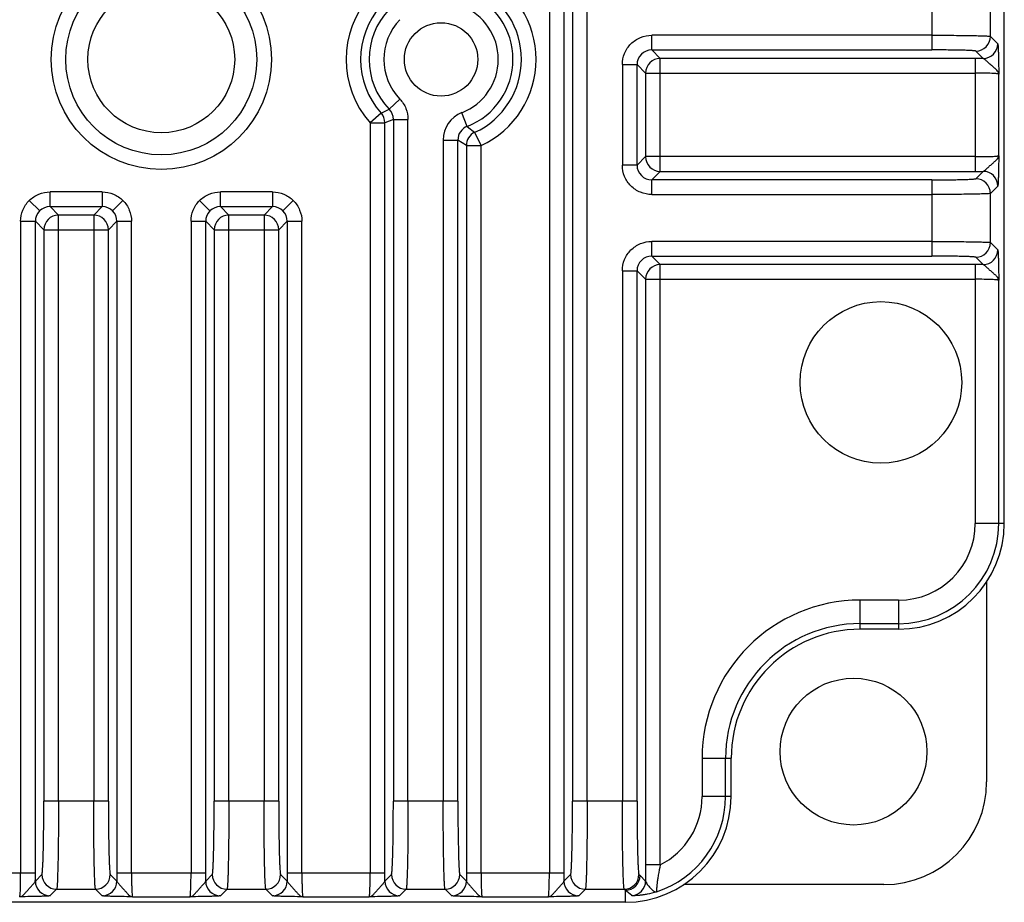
# Model space of a CAD drawing. Header units: inches. Extents: x 0 to 34, y 0 to 22.
# Tile 6 of 40: x 5.7 to 7, y 5.7 to 6.9. Entities that reach past the tile are written whole.
import ezdxf

# ---------------------------------------------------------------- set-up
doc = ezdxf.new("R2010")
doc.units = ezdxf.units.IN
doc.header["$LTSCALE"] = 1.87
doc.header["$MEASUREMENT"] = 0
doc.layers.get('0').update_dxf_attribs({"linetype": 'CONTINUOUS'})
doc.layers.add('DIMENSIONS', color=7, linetype='CONTINUOUS')
doc.styles.get("Standard").update_dxf_attribs({"font": 'txt', "width": 0.8})
doc.dimstyles.new('DIMSTYLE_1', dxfattribs={"dimtxt": 0.125, "dimasz": 0.18, "dimexe": 0.18, "dimexo": 0.0625, "dimgap": 0.09, "dimtad": 0, "dimtih": 1, "dimtoh": 1, "dimdec": 1, "dimdsep": 46, "dimtxsty": 'STANDARD', "dimblk": '_FILLED', "dimblk1": '_FILLED', "dimblk2": '_FILLED', "dimcen": 0.09, "dimadec": 0, "dimazin": 0, "dimtp": 0.1, "dimtm": 0.1, "dimtfac": 1, "dimtdec": 1, "dimtofl": 0, "dimtmove": 0, "dimatfit": 3, "dimldrblk": '_FILLED', "dimfxl": 1, "dimtolj": 1, "dimarcsym": 0})

# ---------------------------------------------------------------- blocks, each defined once
blk = doc.blocks.new('_FILLED')
at = {"color": 0, "linetype": 'BYBLOCK'}
blk.add_solid([(0, 0), (-1, 0.1736), (-1, -0.1736)], dxfattribs=at)
blk = doc.blocks.new('*D19')
at = {"layer": 'DIMENSIONS', "color": 2, "linetype": 'CONTINUOUS'}
for p, q in [((6.3206, 9.0637), (3.146, 9.0637)), ((3.271, 9.0637), (3.271, 7.6065)), ((3.271, 5.7117), (3.271, 6.9502)), ((5.2164, 5.7117), (3.146, 5.7117))]:
    blk.add_line(p, q, dxfattribs=at)
at = {"layer": 'DIMENSIONS', "color": 2, "linetype": 'CONTINUOUS', "xscale": 0.18, "yscale": 0.18, "zscale": 0.18}
for p, rotation in [((3.271, 9.0637), 90), ((3.271, 5.7117), 270)]:
    blk.add_blockref('_FILLED', p, dxfattribs=dict(at, rotation=rotation))
at = {"layer": 'DIMENSIONS', "color": 2, "linetype": 'CONTINUOUS', "insert": (3.271, 7.544), "char_height": 0.125, "width": 0.6, "attachment_point": 2, "line_spacing_factor": 0.9}
blk.add_mtext('85.7\\P[3.37]\\PMAX', dxfattribs=at)

msp = doc.modelspace()

# ---------------------------------------------------------------- linework, layer by layer
at = {"color": 7, "linetype": 'CONTINUOUS'}
for p, q in [((6.4522, 8.8793), (6.4522, 5.8474)), ((6.4719, 5.8474), (6.4719, 8.8793)), ((6.4212, 7.8881), (6.4212, 5.7506)), ((6.4409, 5.7506), (6.4409, 7.8881)), ((7.031, 6.2196), (7.031, 7.4637)), ((6.9337, 6.9566), (6.9337, 6.8544)), ((7.0124, 6.8726), (7.0124, 6.9385)), ((6.9337, 6.8741), (6.5584, 6.8741)), ((6.5584, 6.8544), (6.5584, 6.8741)), ((7.0124, 6.8726), (7.0223, 6.8627)), ((6.5584, 6.8544), (6.9337, 6.8544)), ((6.5584, 6.8544), (6.5698, 6.843)), ((7.0026, 6.843), (6.9927, 6.8529)), ((6.9921, 6.843), (6.5698, 6.843)), ((6.5698, 6.6916), (6.5698, 6.843)), ((6.9921, 6.843), (6.9921, 6.6916)), ((6.519, 6.8347), (6.5387, 6.8347)), ((6.519, 6.8347), (6.519, 6.6999)), ((6.5501, 6.8233), (6.5387, 6.8347)), ((6.5387, 6.6999), (6.5387, 6.8347)), ((6.5501, 6.8233), (6.9921, 6.8233)), ((6.5501, 6.8233), (6.5501, 6.7113)), ((7.0236, 6.7126), (7.0236, 6.822)), ((6.2207, 6.7885), (6.2066, 6.7748)), ((6.1957, 6.7698), (6.2066, 6.7748)), ((6.1957, 6.7698), (6.181, 6.7567)), ((6.2121, 6.7612), (6.2007, 6.7567)), ((6.2121, 6.7612), (6.2317, 6.7612)), ((6.2121, 6.7612), (6.2121, 5.8474)), ((6.2317, 5.8474), (6.2317, 6.7612)), ((6.3111, 6.7519), (6.3039, 6.7702)), ((6.181, 6.7567), (6.2007, 6.7567)), ((6.181, 6.7567), (6.181, 5.7506)), ((6.2007, 5.7506), (6.2007, 6.7567)), ((6.3111, 6.7519), (6.3213, 6.7439)), ((6.2789, 6.7336), (6.2986, 6.7336)), ((6.2789, 6.7336), (6.2789, 5.8474)), ((6.3099, 6.7261), (6.2986, 6.7336)), ((6.2986, 5.8474), (6.2986, 6.7336)), ((6.3296, 6.7261), (6.3213, 6.7439)), ((6.3099, 6.7261), (6.3296, 6.7261)), ((6.3099, 6.7261), (6.3099, 5.7506)), ((6.3296, 5.7506), (6.3296, 6.7261)), ((6.5387, 6.6999), (6.5501, 6.7113)), ((6.9921, 6.7113), (6.5501, 6.7113)), ((6.5387, 6.6999), (6.519, 6.6999)), ((6.5698, 6.6916), (6.5584, 6.6802)), ((6.5698, 6.6916), (6.9921, 6.6916)), ((6.9927, 6.6817), (7.0026, 6.6916)), ((6.9337, 6.6802), (6.5584, 6.6802)), ((6.5584, 6.6605), (6.5584, 6.6802)), ((6.9337, 6.6802), (6.9337, 6.578)), ((7.0223, 6.6719), (7.0124, 6.662)), ((5.738, 6.6386), (5.724, 6.6525)), ((5.8217, 6.664), (5.7519, 6.664)), ((5.7519, 6.6443), (5.7519, 6.664)), ((5.8217, 6.664), (5.8217, 6.6443)), ((5.8357, 6.6386), (5.8496, 6.6525)), ((5.9663, 6.6386), (5.9524, 6.6525)), ((6.0501, 6.664), (5.9802, 6.664)), ((5.9802, 6.6443), (5.9802, 6.664)), ((6.0501, 6.664), (6.0501, 6.6443)), ((6.064, 6.6386), (6.0779, 6.6525)), ((6.5584, 6.6605), (6.9337, 6.6605)), ((7.0124, 6.5961), (7.0124, 6.662)), ((5.7519, 6.6443), (5.8217, 6.6443)), ((5.7519, 6.6443), (5.7632, 6.633)), ((5.8104, 6.633), (5.8217, 6.6443)), ((5.9802, 6.6443), (6.0501, 6.6443)), ((5.9802, 6.6443), (5.9916, 6.633)), ((6.0387, 6.633), (6.0501, 6.6443)), ((5.8104, 6.633), (5.7632, 6.633)), ((5.7632, 5.8474), (5.7632, 6.633)), ((5.8104, 6.633), (5.8104, 5.8474)), ((6.0387, 6.633), (5.9916, 6.633)), ((5.9916, 5.8474), (5.9916, 6.633)), ((6.0387, 6.633), (6.0387, 5.8474)), ((5.7125, 6.6247), (5.7322, 6.6247)), ((5.7125, 6.6247), (5.7125, 5.7506)), ((5.7436, 6.6133), (5.7322, 6.6247)), ((5.7322, 5.7506), (5.7322, 6.6247)), ((5.7436, 6.6133), (5.8301, 6.6133)), ((5.7436, 6.6133), (5.7436, 5.8474)), ((5.8414, 6.6247), (5.8301, 6.6133)), ((5.8301, 5.8474), (5.8301, 6.6133)), ((5.8414, 6.6247), (5.8611, 6.6247)), ((5.8414, 6.6247), (5.8414, 5.7506)), ((5.8611, 5.7506), (5.8611, 6.6247)), ((5.9409, 6.6247), (5.9605, 6.6247)), ((5.9409, 6.6247), (5.9409, 5.7506)), ((5.9719, 6.6133), (5.9605, 6.6247)), ((5.9605, 5.7506), (5.9605, 6.6247)), ((5.9719, 6.6133), (6.0584, 6.6133)), ((5.9719, 6.6133), (5.9719, 5.8474)), ((6.0698, 6.6247), (6.0584, 6.6133)), ((6.0584, 5.8474), (6.0584, 6.6133)), ((6.0698, 6.6247), (6.0895, 6.6247)), ((6.0698, 6.6247), (6.0698, 5.7506)), ((6.0895, 5.7506), (6.0895, 6.6247)), ((6.9337, 6.5976), (6.5584, 6.5976)), ((6.5584, 6.578), (6.5584, 6.5976)), ((7.0124, 6.5961), (7.0223, 6.5862)), ((6.5584, 6.578), (6.9337, 6.578)), ((6.5584, 6.578), (6.5698, 6.5666)), ((7.0026, 6.5666), (6.9927, 6.5765)), ((6.9921, 6.5666), (6.5698, 6.5666)), ((6.5698, 5.7618), (6.5698, 6.5666)), ((6.9921, 6.5666), (6.9921, 6.2196)), ((6.519, 6.5583), (6.5387, 6.5583)), ((6.519, 6.5583), (6.519, 5.8474)), ((6.5501, 6.5469), (6.5387, 6.5583)), ((6.5387, 5.8474), (6.5387, 6.5583)), ((6.5501, 6.5469), (6.9921, 6.5469)), ((6.5501, 6.5469), (6.5501, 5.7618)), ((7.0236, 6.2196), (7.0236, 6.5456)), ((7.031, 6.2196), (6.9921, 6.2196)), ((7.0073, 6.1412), (7.0073, 5.8732)), ((6.8892, 6.1167), (6.838, 6.1167)), ((6.838, 6.0778), (6.838, 6.1167)), ((6.8892, 6.1167), (6.8892, 6.0778)), ((6.838, 6.0853), (6.8892, 6.0853)), ((6.8892, 6.0778), (6.838, 6.0778)), ((6.6259, 5.9047), (6.6649, 5.9047)), ((6.6259, 5.9047), (6.6259, 5.8535)), ((6.6574, 5.8535), (6.6574, 5.9047)), ((6.6649, 5.8535), (6.6649, 5.9047)), ((5.8301, 5.8474), (5.7436, 5.8474)), ((6.0584, 5.8474), (5.9719, 5.8474)), ((6.2986, 5.8474), (6.2121, 5.8474)), ((6.5387, 5.8474), (6.4522, 5.8474)), ((6.6649, 5.8535), (6.6259, 5.8535)), ((6.5698, 5.7618), (6.5501, 5.7618)), ((5.7322, 5.7506), (5.6013, 5.7506)), ((5.7322, 5.7401), (5.7411, 5.749)), ((5.8326, 5.749), (5.8415, 5.7401)), ((5.9605, 5.7506), (5.8414, 5.7506)), ((5.9605, 5.7401), (5.9694, 5.749)), ((6.0609, 5.749), (6.0698, 5.7401)), ((6.2007, 5.7506), (6.0698, 5.7506)), ((6.2007, 5.7401), (6.2096, 5.749)), ((6.3011, 5.749), (6.31, 5.7401)), ((6.4409, 5.7506), (6.3099, 5.7506)), ((6.4408, 5.7401), (6.4497, 5.749)), ((6.5412, 5.749), (6.5427, 5.7475)), ((6.5427, 5.7475), (6.5502, 5.7402)), ((5.7607, 5.7293), (5.7518, 5.7204)), ((5.7607, 5.7293), (5.8129, 5.7293)), ((5.8218, 5.7204), (5.8129, 5.7293)), ((5.9891, 5.7293), (5.9802, 5.7204)), ((5.9891, 5.7293), (6.0412, 5.7293)), ((6.0501, 5.7204), (6.0412, 5.7293)), ((6.2292, 5.7293), (6.2203, 5.7204)), ((6.2292, 5.7293), (6.2814, 5.7293)), ((6.2903, 5.7204), (6.2814, 5.7293)), ((6.4694, 5.7293), (6.4605, 5.7204)), ((6.4694, 5.7293), (6.5216, 5.7293)), ((6.523, 5.7278), (6.5216, 5.7293)), ((6.8695, 5.7354), (6.6015, 5.7354)), ((5.8624, 5.7191), (5.9396, 5.7191)), ((6.0908, 5.7191), (6.1797, 5.7191)), ((6.3309, 5.7191), (6.4199, 5.7191)), ((6.5318, 5.7206), (6.523, 5.7278)), ((6.523, 5.7278), (6.523, 5.7117)), ((6.523, 5.7117), (5.2789, 5.7117))]:
    msp.add_line(p, q, dxfattribs=at)
for centre, radius in [((5.901, 6.8417), 0.1476), ((5.901, 6.8417), 0.128), ((5.901, 6.8417), 0.0984), ((6.276, 6.8417), 0.0492), ((6.8656, 6.4086), 0.1083), ((6.8289, 5.9137), 0.0984)]:
    msp.add_circle(centre, radius, dxfattribs=at)
for centre, radius, start, end in [((6.276, 6.8417), 0.1274, 294.8835, 65.1165), ((6.276, 6.8417), 0.0964, 291.3492, 68.6508), ((6.276, 6.8417), 0.1078, 294.8835, 65.1165), ((6.276, 6.8417), 0.1274, 138.1712, 221.8288), ((6.276, 6.8417), 0.1078, 138.1712, 221.8288), ((6.276, 6.8417), 0.0964, 136.0695, 223.9305), ((6.276, 6.8417), 0.0767, 291.3492, 68.6508), ((6.276, 6.8417), 0.0767, 136.0695, 223.9305), ((6.9927, 6.8726), 0.0197, 270.0475, 359.9526), ((6.5584, 6.8347), 0.0197, 89.9424, 180.0576), ((7.0026, 6.8627), 0.0197, 270.0553, 359.9447), ((6.5698, 6.8233), 0.0197, 90.0538, 179.9462), ((6.9921, 4.9295), 1.9135, 89.6863, 90.0016), ((6.1924, 6.7612), 0.0197, 359.9773, 43.9512), ((6.181, 6.7567), 0.0197, 0.0139, 41.815), ((6.3182, 6.7336), 0.0394, 111.3463, 180.0028), ((6.3182, 6.7336), 0.0197, 111.3139, 180.0329), ((6.3296, 6.7261), 0.0197, 114.9126, 179.9709), ((6.5698, 6.7113), 0.0197, 180.0538, 269.9462), ((6.5584, 6.6999), 0.0197, 179.9424, 270.0576), ((6.9921, 8.6051), 1.9135, 269.9984, 270.3137), ((7.0026, 6.6719), 0.0197, 0.0474, 89.9526), ((6.9927, 6.662), 0.0197, 0.0473, 89.9527), ((5.7519, 6.6247), 0.0197, 89.9417, 180.0583), ((5.8218, 6.6247), 0.0197, 359.9417, 90.0583), ((5.9802, 6.6247), 0.0197, 89.9417, 180.0583), ((6.0501, 6.6247), 0.0197, 359.9417, 90.0583), ((5.7633, 6.6133), 0.0197, 90.0538, 179.9462), ((5.8104, 6.6133), 0.0197, 0.0538, 89.9462), ((5.9916, 6.6133), 0.0197, 90.0538, 179.9462), ((6.0387, 6.6133), 0.0197, 0.0538, 89.9462), ((6.9927, 6.5962), 0.0197, 270.0474, 359.9526), ((7.0026, 6.5863), 0.0197, 270.0474, 359.9526), ((6.5584, 6.5583), 0.0197, 89.9424, 180.0576), ((6.5698, 6.5469), 0.0197, 90.0538, 179.9462), ((6.9921, 4.6531), 1.9135, 89.6863, 90.0016), ((6.8892, 6.2196), 0.1418, 270, 360), ((6.8892, 6.2196), 0.1344, 270, 360), ((6.8892, 6.2196), 0.1029, 270, 360), ((6.838, 5.9047), 0.2121, 90, 180), ((6.838, 5.9047), 0.1806, 90, 180), ((6.838, 5.9047), 0.1731, 90, 180), ((6.8695, 5.8732), 0.1378, 270, 360), ((6.523, 5.8535), 0.1418, 270, 360), ((6.523, 5.8535), 0.1344, 288.1701, 360), ((6.523, 5.8535), 0.1029, 297.0145, 360), ((8.6395, 5.761), 2.0895, 179.977, 180.5689), ((3.8187, 5.7506), 1.9135, 359.6863, 0.0016), ((5.7607, 5.749), 0.0197, 180.0474, 269.9526), ((5.8129, 5.749), 0.0197, 270.0474, 359.9526), ((7.7549, 5.7506), 1.9135, 179.9984, 180.3137), ((4.0471, 5.7506), 1.9135, 359.6863, 0.0016), ((5.9891, 5.749), 0.0197, 180.0474, 269.9526), ((6.0412, 5.749), 0.0197, 270.0474, 359.9526), ((7.9832, 5.7506), 1.9135, 179.9984, 180.3137), ((4.2872, 5.7506), 1.9135, 359.6863, 0.0016), ((6.2293, 5.749), 0.0197, 180.0474, 269.9526), ((6.2814, 5.749), 0.0197, 270.0474, 359.9526), ((8.2234, 5.7506), 1.9135, 179.9984, 180.3137), ((4.5274, 5.7506), 1.9135, 359.6863, 0.0016), ((6.4694, 5.749), 0.0197, 180.0474, 269.9526), ((6.5215, 5.749), 0.0197, 270.0474, 359.9526), ((6.523, 5.7475), 0.0197, 270.0474, 359.9526), ((5.7519, 5.7401), 0.0197, 180.0474, 269.9526), ((5.8218, 5.7401), 0.0197, 270.0474, 359.9526), ((5.9802, 5.7401), 0.0197, 180.0553, 269.9447), ((6.0501, 5.7401), 0.0197, 270.0474, 359.9526), ((6.2204, 5.7401), 0.0197, 180.0553, 269.9447), ((6.2903, 5.7401), 0.0197, 270.0474, 359.9526), ((6.4605, 5.7401), 0.0197, 180.0553, 269.9447), ((6.5305, 5.7403), 0.0197, 273.8232, 359.9565)]:
    msp.add_arc(centre, radius, start, end, dxfattribs=at)
for points, knots in [([(6.519, 6.8347), (6.519, 6.8398), (6.5211, 6.8502), (6.5298, 6.8633), (6.5429, 6.872), (6.5533, 6.8741), (6.5584, 6.8741)], [0, 0, 0, 0, 0.249983, 0.5, 0.750017, 1, 1, 1, 1]), ([(6.9337, 6.8741), (6.9387, 6.8741), (6.9486, 6.874), (6.963, 6.874), (6.9762, 6.8738), (6.9879, 6.8736), (6.9965, 6.8735), (7.0022, 6.8733), (7.0056, 6.8732), (7.0083, 6.873), (7.0103, 6.8729), (7.0116, 6.8727), (7.0122, 6.8727), (7.0124, 6.8726)], [0, 0, 0, 0, 0.19184, 0.376541, 0.547223, 0.697653, 0.822087, 0.873149, 0.916091, 0.950455, 0.975999, 0.992547, 1, 1, 1, 1]), ([(6.9927, 6.8529), (6.9926, 6.853), (6.9921, 6.853), (6.9911, 6.8532), (6.9896, 6.8533), (6.9876, 6.8535), (6.9851, 6.8536), (6.9808, 6.8538), (6.9744, 6.854), (6.9656, 6.8541), (6.9556, 6.8543), (6.9449, 6.8544), (6.9374, 6.8544), (6.9337, 6.8544)], [0, 0, 0, 0, 0.007633, 0.024256, 0.04984, 0.084224, 0.127173, 0.178231, 0.302635, 0.453012, 0.623625, 0.808245, 1, 1, 1, 1]), ([(7.0223, 6.8627), (7.0224, 6.8626), (7.0224, 6.8622), (7.0225, 6.8615), (7.0226, 6.8604), (7.0228, 6.8581), (7.0229, 6.8545), (7.0231, 6.8494), (7.0232, 6.8433), (7.0234, 6.8341), (7.0235, 6.8269), (7.0236, 6.822)], [0, 0, 0, 0, 0.008331, 0.026539, 0.054435, 0.091642, 0.191734, 0.320634, 0.471519, 0.638958, 1, 1, 1, 1]), ([(7.0236, 6.822), (7.0234, 6.824), (7.0214, 6.8269), (7.0179, 6.8301), (7.0145, 6.833), (7.0109, 6.836), (7.0077, 6.839), (7.0053, 6.8414), (7.0036, 6.8426), (7.0029, 6.8429), (7.0026, 6.843)], [0, 0, 0, 0, 0.193536, 0.325186, 0.47691, 0.638494, 0.793336, 0.920993, 0.968708, 1, 1, 1, 1]), ([(7.0236, 6.822), (7.0235, 6.8221), (7.0232, 6.8222), (7.0227, 6.8223), (7.0219, 6.8224), (7.0203, 6.8226), (7.0176, 6.8228), (7.0138, 6.823), (7.0091, 6.8231), (7.0018, 6.8233), (6.996, 6.8233), (6.9921, 6.8233)], [0, 0, 0, 0, 0.008277, 0.025171, 0.050898, 0.085361, 0.179385, 0.303682, 0.45387, 0.62423, 1, 1, 1, 1]), ([(6.2207, 6.7885), (6.2242, 6.7849), (6.2298, 6.7762), (6.2318, 6.7662), (6.2317, 6.7612)], [0, 0, 0, 0, 0.5, 1, 1, 1, 1]), ([(6.9921, 6.7113), (6.996, 6.7113), (7.0018, 6.7113), (7.0091, 6.7115), (7.0138, 6.7116), (7.0176, 6.7118), (7.0203, 6.712), (7.0219, 6.7122), (7.0227, 6.7123), (7.0232, 6.7124), (7.0235, 6.7125), (7.0236, 6.7126)], [0, 0, 0, 0, 0.37577, 0.54613, 0.696318, 0.820615, 0.914639, 0.949102, 0.974829, 0.991723, 1, 1, 1, 1]), ([(7.0026, 6.6916), (7.0029, 6.6917), (7.0036, 6.692), (7.0053, 6.6932), (7.0077, 6.6956), (7.0109, 6.6986), (7.0145, 6.7016), (7.0179, 6.7045), (7.0214, 6.7077), (7.0234, 6.7106), (7.0236, 6.7126)], [0, 0, 0, 0, 0.031252, 0.078989, 0.206671, 0.361502, 0.523087, 0.674809, 0.806462, 1, 1, 1, 1]), ([(7.0236, 6.7126), (7.0235, 6.7077), (7.0234, 6.7005), (7.0232, 6.6913), (7.0231, 6.6852), (7.0229, 6.6801), (7.0228, 6.6765), (7.0226, 6.6742), (7.0225, 6.6731), (7.0224, 6.6724), (7.0224, 6.672), (7.0223, 6.6719)], [0, 0, 0, 0, 0.361043, 0.528481, 0.679367, 0.808267, 0.908358, 0.945565, 0.973462, 0.99167, 1, 1, 1, 1]), ([(6.5584, 6.6605), (6.5533, 6.6605), (6.5429, 6.6626), (6.5298, 6.6713), (6.5211, 6.6844), (6.519, 6.6948), (6.519, 6.6999)], [0, 0, 0, 0, 0.249983, 0.5, 0.750017, 1, 1, 1, 1]), ([(6.9337, 6.6802), (6.9374, 6.6802), (6.9449, 6.6802), (6.9556, 6.6803), (6.9656, 6.6804), (6.9744, 6.6806), (6.9808, 6.6808), (6.9851, 6.681), (6.9876, 6.6811), (6.9896, 6.6813), (6.9911, 6.6814), (6.9921, 6.6815), (6.9926, 6.6816), (6.9927, 6.6817)], [0, 0, 0, 0, 0.191755, 0.376375, 0.546988, 0.697365, 0.821769, 0.872827, 0.915776, 0.950161, 0.975744, 0.992367, 1, 1, 1, 1]), ([(7.0124, 6.662), (7.0122, 6.6619), (7.0116, 6.6619), (7.0103, 6.6617), (7.0083, 6.6616), (7.0056, 6.6614), (7.0022, 6.6613), (6.9965, 6.6611), (6.9879, 6.6609), (6.9762, 6.6608), (6.963, 6.6606), (6.9486, 6.6606), (6.9387, 6.6605), (6.9337, 6.6605)], [0, 0, 0, 0, 0.007453, 0.024001, 0.049545, 0.08391, 0.126851, 0.177913, 0.302347, 0.452777, 0.623459, 0.80816, 1, 1, 1, 1]), ([(6.519, 6.5583), (6.519, 6.5634), (6.5211, 6.5738), (6.5298, 6.5869), (6.5429, 6.5956), (6.5533, 6.5977), (6.5584, 6.5976)], [0, 0, 0, 0, 0.249983, 0.5, 0.750017, 1, 1, 1, 1]), ([(6.9337, 6.5976), (6.9387, 6.5976), (6.9486, 6.5976), (6.963, 6.5975), (6.9762, 6.5974), (6.9879, 6.5972), (6.9965, 6.597), (7.0022, 6.5969), (7.0056, 6.5967), (7.0083, 6.5966), (7.0103, 6.5965), (7.0116, 6.5963), (7.0122, 6.5963), (7.0124, 6.5961)], [0, 0, 0, 0, 0.19184, 0.376541, 0.547223, 0.697653, 0.822087, 0.873149, 0.91609, 0.950455, 0.975999, 0.992547, 1, 1, 1, 1]), ([(7.0223, 6.5862), (7.0224, 6.5862), (7.0224, 6.5858), (7.0225, 6.5851), (7.0226, 6.5839), (7.0228, 6.5817), (7.0229, 6.5781), (7.0231, 6.573), (7.0232, 6.5669), (7.0234, 6.5577), (7.0235, 6.5505), (7.0236, 6.5456)], [0, 0, 0, 0, 0.00833, 0.026538, 0.054435, 0.091642, 0.191733, 0.320633, 0.471519, 0.638957, 1, 1, 1, 1]), ([(6.9927, 6.5765), (6.9926, 6.5766), (6.9921, 6.5766), (6.9911, 6.5768), (6.9896, 6.5769), (6.9876, 6.5771), (6.9851, 6.5772), (6.9808, 6.5774), (6.9744, 6.5776), (6.9656, 6.5777), (6.9556, 6.5779), (6.9449, 6.5779), (6.9374, 6.578), (6.9337, 6.578)], [0, 0, 0, 0, 0.007633, 0.024256, 0.04984, 0.084224, 0.127173, 0.178231, 0.302635, 0.453012, 0.623625, 0.808245, 1, 1, 1, 1]), ([(7.0236, 6.5456), (7.0234, 6.5475), (7.0214, 6.5505), (7.0179, 6.5537), (7.0145, 6.5565), (7.0109, 6.5596), (7.0077, 6.5626), (7.0053, 6.565), (7.0036, 6.5661), (7.0029, 6.5665), (7.0026, 6.5666)], [0, 0, 0, 0, 0.19352, 0.325179, 0.476906, 0.63848, 0.793307, 0.920986, 0.968714, 1, 1, 1, 1]), ([(7.0236, 6.5456), (7.0235, 6.5457), (7.0232, 6.5458), (7.0227, 6.5459), (7.0219, 6.546), (7.0203, 6.5462), (7.0176, 6.5464), (7.0138, 6.5466), (7.0091, 6.5467), (7.0018, 6.5469), (6.996, 6.5469), (6.9921, 6.5469)], [0, 0, 0, 0, 0.008277, 0.025171, 0.050898, 0.085361, 0.179385, 0.303682, 0.45387, 0.62423, 1, 1, 1, 1]), ([(5.7411, 5.749), (5.7412, 5.7491), (5.7413, 5.75), (5.7416, 5.7516), (5.7418, 5.7541), (5.742, 5.7575), (5.7423, 5.7617), (5.7426, 5.7688), (5.7429, 5.7795), (5.7432, 5.7941), (5.7434, 5.8107), (5.7435, 5.8287), (5.7436, 5.8411), (5.7436, 5.8474)], [0, 0, 0, 0, 0.007633, 0.024256, 0.04984, 0.084224, 0.127173, 0.178231, 0.302635, 0.453012, 0.623625, 0.808245, 1, 1, 1, 1]), ([(5.7632, 5.8474), (5.7632, 5.8398), (5.7632, 5.825), (5.7631, 5.8034), (5.7628, 5.7835), (5.7626, 5.766), (5.7622, 5.7531), (5.7619, 5.7445), (5.7617, 5.7395), (5.7615, 5.7354), (5.7613, 5.7324), (5.761, 5.7305), (5.7609, 5.7295), (5.7607, 5.7293)], [0, 0, 0, 0, 0.191814, 0.376491, 0.547152, 0.697566, 0.82199, 0.873051, 0.915995, 0.950365, 0.975922, 0.992492, 1, 1, 1, 1]), ([(5.8129, 5.7293), (5.8127, 5.7295), (5.8126, 5.7305), (5.8123, 5.7324), (5.8121, 5.7354), (5.8119, 5.7395), (5.8117, 5.7445), (5.8114, 5.7531), (5.8111, 5.766), (5.8108, 5.7835), (5.8105, 5.8034), (5.8104, 5.825), (5.8104, 5.8398), (5.8104, 5.8474)], [0, 0, 0, 0, 0.007508, 0.024078, 0.049635, 0.084005, 0.126949, 0.17801, 0.302434, 0.452848, 0.623509, 0.808186, 1, 1, 1, 1]), ([(5.8301, 5.8474), (5.8301, 5.8411), (5.8301, 5.8287), (5.8302, 5.8107), (5.8305, 5.7941), (5.8307, 5.7795), (5.8311, 5.7688), (5.8314, 5.7617), (5.8316, 5.7575), (5.8318, 5.7541), (5.832, 5.7516), (5.8323, 5.75), (5.8324, 5.7491), (5.8326, 5.749)], [0, 0, 0, 0, 0.191755, 0.376375, 0.546988, 0.697365, 0.821769, 0.872827, 0.915776, 0.95016, 0.975744, 0.992367, 1, 1, 1, 1]), ([(5.9694, 5.749), (5.9696, 5.7491), (5.9697, 5.75), (5.97, 5.7516), (5.9702, 5.7541), (5.9704, 5.7575), (5.9706, 5.7617), (5.9709, 5.7688), (5.9712, 5.7795), (5.9715, 5.7941), (5.9717, 5.8107), (5.9719, 5.8287), (5.9719, 5.8411), (5.9719, 5.8474)], [0, 0, 0, 0, 0.007633, 0.024256, 0.04984, 0.084224, 0.127173, 0.178231, 0.302635, 0.453012, 0.623625, 0.808245, 1, 1, 1, 1]), ([(5.9916, 5.8474), (5.9916, 5.8398), (5.9916, 5.825), (5.9914, 5.8034), (5.9912, 5.7835), (5.9909, 5.766), (5.9906, 5.7531), (5.9903, 5.7445), (5.9901, 5.7395), (5.9898, 5.7354), (5.9896, 5.7324), (5.9894, 5.7305), (5.9893, 5.7295), (5.9891, 5.7293)], [0, 0, 0, 0, 0.191814, 0.376491, 0.547152, 0.697566, 0.82199, 0.873051, 0.915995, 0.950365, 0.975922, 0.992492, 1, 1, 1, 1]), ([(6.0412, 5.7293), (6.041, 5.7295), (6.041, 5.7305), (6.0407, 5.7324), (6.0405, 5.7354), (6.0402, 5.7395), (6.04, 5.7445), (6.0397, 5.7531), (6.0394, 5.766), (6.0391, 5.7835), (6.0389, 5.8034), (6.0388, 5.825), (6.0387, 5.8398), (6.0387, 5.8474)], [0, 0, 0, 0, 0.007508, 0.024078, 0.049635, 0.084005, 0.126949, 0.17801, 0.302434, 0.452848, 0.623509, 0.808186, 1, 1, 1, 1]), ([(6.0584, 5.8474), (6.0584, 5.8411), (6.0584, 5.8287), (6.0586, 5.8107), (6.0588, 5.7941), (6.0591, 5.7795), (6.0594, 5.7688), (6.0597, 5.7617), (6.0599, 5.7575), (6.0602, 5.7541), (6.0604, 5.7516), (6.0606, 5.75), (6.0607, 5.7491), (6.0609, 5.749)], [0, 0, 0, 0, 0.191755, 0.376375, 0.546988, 0.697365, 0.821769, 0.872827, 0.915776, 0.95016, 0.975744, 0.992367, 1, 1, 1, 1]), ([(6.2096, 5.749), (6.2097, 5.7491), (6.2098, 5.75), (6.2101, 5.7516), (6.2103, 5.7541), (6.2106, 5.7575), (6.2108, 5.7617), (6.2111, 5.7688), (6.2114, 5.7795), (6.2117, 5.7941), (6.2119, 5.8107), (6.212, 5.8287), (6.2121, 5.8411), (6.2121, 5.8474)], [0, 0, 0, 0, 0.007633, 0.024256, 0.04984, 0.084224, 0.127173, 0.178231, 0.302635, 0.453012, 0.623625, 0.808245, 1, 1, 1, 1]), ([(6.2317, 5.8474), (6.2317, 5.8398), (6.2317, 5.825), (6.2316, 5.8034), (6.2314, 5.7835), (6.2311, 5.766), (6.2307, 5.7531), (6.2304, 5.7445), (6.2302, 5.7395), (6.23, 5.7354), (6.2298, 5.7324), (6.2295, 5.7305), (6.2294, 5.7295), (6.2292, 5.7293)], [0, 0, 0, 0, 0.191814, 0.376491, 0.547152, 0.697566, 0.82199, 0.873051, 0.915995, 0.950365, 0.975922, 0.992492, 1, 1, 1, 1]), ([(6.2814, 5.7293), (6.2812, 5.7295), (6.2811, 5.7305), (6.2808, 5.7324), (6.2806, 5.7354), (6.2804, 5.7395), (6.2802, 5.7445), (6.2799, 5.7531), (6.2796, 5.766), (6.2793, 5.7835), (6.2791, 5.8034), (6.2789, 5.825), (6.2789, 5.8398), (6.2789, 5.8474)], [0, 0, 0, 0, 0.007508, 0.024078, 0.049635, 0.084005, 0.126949, 0.17801, 0.302434, 0.452848, 0.623509, 0.808186, 1, 1, 1, 1]), ([(6.2986, 5.8474), (6.2986, 5.8411), (6.2986, 5.8287), (6.2987, 5.8107), (6.299, 5.7941), (6.2993, 5.7795), (6.2996, 5.7688), (6.2999, 5.7617), (6.3001, 5.7575), (6.3003, 5.7541), (6.3005, 5.7516), (6.3008, 5.75), (6.3009, 5.7491), (6.3011, 5.749)], [0, 0, 0, 0, 0.191755, 0.376375, 0.546988, 0.697365, 0.821769, 0.872827, 0.915776, 0.95016, 0.975744, 0.992367, 1, 1, 1, 1]), ([(6.4497, 5.749), (6.4499, 5.7491), (6.45, 5.75), (6.4503, 5.7516), (6.4505, 5.7541), (6.4507, 5.7575), (6.4509, 5.7617), (6.4512, 5.7688), (6.4515, 5.7795), (6.4518, 5.7941), (6.4521, 5.8107), (6.4522, 5.8287), (6.4522, 5.8411), (6.4522, 5.8474)], [0, 0, 0, 0, 0.007633, 0.024256, 0.04984, 0.084224, 0.127173, 0.178231, 0.302635, 0.453012, 0.623625, 0.808245, 1, 1, 1, 1]), ([(6.4719, 5.8474), (6.4719, 5.8398), (6.4719, 5.825), (6.4717, 5.8034), (6.4715, 5.7835), (6.4712, 5.766), (6.4709, 5.7531), (6.4706, 5.7445), (6.4704, 5.7395), (6.4701, 5.7354), (6.47, 5.7324), (6.4697, 5.7305), (6.4696, 5.7295), (6.4694, 5.7293)], [0, 0, 0, 0, 0.191814, 0.376491, 0.547152, 0.697566, 0.82199, 0.873051, 0.915995, 0.950365, 0.975922, 0.992492, 1, 1, 1, 1]), ([(6.5216, 5.7293), (6.5214, 5.7295), (6.5213, 5.7305), (6.521, 5.7324), (6.5208, 5.7354), (6.5206, 5.7395), (6.5203, 5.7445), (6.52, 5.7531), (6.5197, 5.766), (6.5194, 5.7835), (6.5192, 5.8034), (6.5191, 5.825), (6.519, 5.8398), (6.519, 5.8474)], [0, 0, 0, 0, 0.007508, 0.024078, 0.049635, 0.084005, 0.126949, 0.17801, 0.302434, 0.452848, 0.623509, 0.808186, 1, 1, 1, 1]), ([(6.5387, 5.8474), (6.5387, 5.8411), (6.5388, 5.8287), (6.5389, 5.8107), (6.5391, 5.7941), (6.5394, 5.7795), (6.5397, 5.7688), (6.54, 5.7617), (6.5402, 5.7575), (6.5405, 5.7541), (6.5407, 5.7516), (6.5409, 5.75), (6.5411, 5.7491), (6.5412, 5.749)], [0, 0, 0, 0, 0.191755, 0.376375, 0.546988, 0.697365, 0.821769, 0.872827, 0.915776, 0.95016, 0.975744, 0.992367, 1, 1, 1, 1]), ([(6.5698, 5.7618), (6.5688, 5.7573), (6.5675, 5.7507), (6.5662, 5.7423), (6.5656, 5.737), (6.5651, 5.7325), (6.5649, 5.7295), (6.5648, 5.7276), (6.5648, 5.7267), (6.5648, 5.7262), (6.5649, 5.7259), (6.5649, 5.7258)], [0, 0, 0, 0, 0.381807, 0.551804, 0.701153, 0.824934, 0.918701, 0.952709, 0.977593, 0.993319, 1, 1, 1, 1]), ([(5.7112, 5.7191), (5.7113, 5.7192), (5.7114, 5.7194), (5.7115, 5.7199), (5.7116, 5.7208), (5.7118, 5.7224), (5.712, 5.725), (5.7122, 5.7289), (5.7123, 5.7336), (5.7125, 5.7409), (5.7125, 5.7467), (5.7125, 5.7506)], [0, 0, 0, 0, 0.008277, 0.025171, 0.050898, 0.085361, 0.179385, 0.303682, 0.45387, 0.62423, 1, 1, 1, 1]), ([(5.8611, 5.7506), (5.8611, 5.7467), (5.8611, 5.7409), (5.8613, 5.7336), (5.8615, 5.7289), (5.8617, 5.725), (5.8618, 5.7224), (5.862, 5.7208), (5.8621, 5.7199), (5.8622, 5.7194), (5.8623, 5.7192), (5.8624, 5.7191)], [0, 0, 0, 0, 0.37577, 0.54613, 0.696318, 0.820615, 0.914639, 0.949102, 0.974829, 0.991723, 1, 1, 1, 1]), ([(5.9396, 5.7191), (5.9396, 5.7192), (5.9397, 5.7194), (5.9398, 5.7199), (5.94, 5.7208), (5.9401, 5.7224), (5.9403, 5.725), (5.9405, 5.7289), (5.9407, 5.7336), (5.9408, 5.7409), (5.9409, 5.7467), (5.9409, 5.7506)], [0, 0, 0, 0, 0.008277, 0.025171, 0.050898, 0.085361, 0.179385, 0.303682, 0.45387, 0.62423, 1, 1, 1, 1]), ([(6.0895, 5.7506), (6.0895, 5.7467), (6.0895, 5.7409), (6.0897, 5.7336), (6.0898, 5.7289), (6.09, 5.725), (6.0902, 5.7224), (6.0904, 5.7208), (6.0905, 5.7199), (6.0906, 5.7194), (6.0907, 5.7192), (6.0908, 5.7191)], [0, 0, 0, 0, 0.37577, 0.54613, 0.696318, 0.820615, 0.914639, 0.949102, 0.974829, 0.991723, 1, 1, 1, 1]), ([(6.1797, 5.7191), (6.1798, 5.7192), (6.1799, 5.7194), (6.18, 5.7199), (6.1801, 5.7208), (6.1803, 5.7224), (6.1805, 5.725), (6.1807, 5.7289), (6.1808, 5.7336), (6.181, 5.7409), (6.181, 5.7467), (6.181, 5.7506)], [0, 0, 0, 0, 0.008277, 0.025171, 0.050898, 0.085361, 0.179385, 0.303682, 0.45387, 0.62423, 1, 1, 1, 1]), ([(6.3296, 5.7506), (6.3296, 5.7467), (6.3297, 5.7409), (6.3298, 5.7336), (6.33, 5.7289), (6.3302, 5.725), (6.3303, 5.7224), (6.3305, 5.7208), (6.3306, 5.7199), (6.3308, 5.7194), (6.3308, 5.7192), (6.3309, 5.7191)], [0, 0, 0, 0, 0.37577, 0.54613, 0.696318, 0.820615, 0.914639, 0.949102, 0.974829, 0.991723, 1, 1, 1, 1]), ([(6.4199, 5.7191), (6.4199, 5.7192), (6.42, 5.7194), (6.4202, 5.7199), (6.4203, 5.7208), (6.4204, 5.7224), (6.4206, 5.725), (6.4208, 5.7289), (6.421, 5.7336), (6.4211, 5.7409), (6.4212, 5.7467), (6.4212, 5.7506)], [0, 0, 0, 0, 0.008277, 0.025171, 0.050898, 0.085361, 0.179385, 0.303682, 0.45387, 0.62423, 1, 1, 1, 1]), ([(5.7112, 5.7191), (5.7131, 5.7193), (5.7161, 5.7213), (5.7193, 5.7248), (5.7221, 5.7282), (5.7252, 5.7317), (5.7282, 5.735), (5.7306, 5.7374), (5.7317, 5.739), (5.7321, 5.7398), (5.7322, 5.7401)], [0, 0, 0, 0, 0.193536, 0.325186, 0.47691, 0.638494, 0.793336, 0.920993, 0.968708, 1, 1, 1, 1]), ([(5.8415, 5.7401), (5.8415, 5.7398), (5.8419, 5.739), (5.8431, 5.7374), (5.8454, 5.735), (5.8484, 5.7317), (5.8515, 5.7282), (5.8544, 5.7248), (5.8575, 5.7213), (5.8605, 5.7193), (5.8624, 5.7191)], [0, 0, 0, 0, 0.031252, 0.078989, 0.206671, 0.361502, 0.523087, 0.674809, 0.806462, 1, 1, 1, 1]), ([(5.9396, 5.7191), (5.9415, 5.7193), (5.9444, 5.7213), (5.9476, 5.7248), (5.9505, 5.7282), (5.9535, 5.7317), (5.9565, 5.735), (5.9589, 5.7374), (5.9601, 5.739), (5.9605, 5.7398), (5.9605, 5.7401)], [0, 0, 0, 0, 0.193536, 0.325186, 0.47691, 0.638494, 0.793336, 0.920993, 0.968708, 1, 1, 1, 1]), ([(6.0698, 5.7401), (6.0698, 5.7398), (6.0702, 5.739), (6.0714, 5.7374), (6.0738, 5.735), (6.0768, 5.7317), (6.0798, 5.7282), (6.0827, 5.7248), (6.0859, 5.7213), (6.0888, 5.7193), (6.0908, 5.7191)], [0, 0, 0, 0, 0.031252, 0.078989, 0.206671, 0.361502, 0.523087, 0.674809, 0.806462, 1, 1, 1, 1]), ([(6.1797, 5.7191), (6.1816, 5.7193), (6.1846, 5.7213), (6.1878, 5.7248), (6.1906, 5.7282), (6.1937, 5.7317), (6.1967, 5.735), (6.1991, 5.7374), (6.2002, 5.739), (6.2006, 5.7398), (6.2007, 5.7401)], [0, 0, 0, 0, 0.19352, 0.325179, 0.476906, 0.63848, 0.793307, 0.920986, 0.968714, 1, 1, 1, 1]), ([(6.31, 5.7401), (6.31, 5.7398), (6.3104, 5.739), (6.3116, 5.7374), (6.3139, 5.735), (6.3169, 5.7317), (6.32, 5.7282), (6.3229, 5.7248), (6.326, 5.7213), (6.329, 5.7193), (6.3309, 5.7191)], [0, 0, 0, 0, 0.031255, 0.079003, 0.2067, 0.361517, 0.523092, 0.674815, 0.806476, 1, 1, 1, 1]), ([(6.4199, 5.7191), (6.4218, 5.7193), (6.4247, 5.7213), (6.4279, 5.7248), (6.4308, 5.7282), (6.4338, 5.7317), (6.4369, 5.735), (6.4392, 5.7374), (6.4404, 5.739), (6.4408, 5.7398), (6.4408, 5.7401)], [0, 0, 0, 0, 0.193536, 0.325186, 0.47691, 0.638494, 0.793336, 0.920993, 0.968708, 1, 1, 1, 1]), ([(6.5502, 5.7403), (6.5503, 5.7395), (6.5509, 5.7379), (6.5531, 5.7346), (6.5558, 5.7315), (6.5587, 5.7286), (6.5612, 5.7265), (6.5636, 5.7255), (6.5649, 5.7258)], [0, 0, 0, 0, 0.105667, 0.238285, 0.538494, 0.682947, 0.809805, 1, 1, 1, 1]), ([(5.7518, 5.7204), (5.7518, 5.7203), (5.7514, 5.7203), (5.7507, 5.7202), (5.7495, 5.7201), (5.7473, 5.7199), (5.7437, 5.7198), (5.7385, 5.7196), (5.7325, 5.7195), (5.7233, 5.7193), (5.7161, 5.7192), (5.7112, 5.7191)], [0, 0, 0, 0, 0.00833, 0.026538, 0.054435, 0.091642, 0.191733, 0.320633, 0.471519, 0.638957, 1, 1, 1, 1]), ([(5.8624, 5.7191), (5.8575, 5.7192), (5.8503, 5.7193), (5.8411, 5.7195), (5.8351, 5.7196), (5.8299, 5.7198), (5.8263, 5.7199), (5.8241, 5.7201), (5.8229, 5.7202), (5.8222, 5.7203), (5.8219, 5.7203), (5.8218, 5.7204)], [0, 0, 0, 0, 0.361043, 0.528481, 0.679367, 0.808267, 0.908358, 0.945565, 0.973462, 0.99167, 1, 1, 1, 1]), ([(5.9802, 5.7204), (5.9801, 5.7203), (5.9797, 5.7203), (5.979, 5.7202), (5.9779, 5.7201), (5.9757, 5.7199), (5.972, 5.7198), (5.9669, 5.7196), (5.9608, 5.7195), (5.9516, 5.7193), (5.9445, 5.7192), (5.9396, 5.7191)], [0, 0, 0, 0, 0.008331, 0.026539, 0.054435, 0.091642, 0.191734, 0.320634, 0.471519, 0.638958, 1, 1, 1, 1]), ([(6.0908, 5.7191), (6.0859, 5.7192), (6.0787, 5.7193), (6.0695, 5.7195), (6.0634, 5.7196), (6.0583, 5.7198), (6.0547, 5.7199), (6.0524, 5.7201), (6.0513, 5.7202), (6.0506, 5.7203), (6.0502, 5.7203), (6.0501, 5.7204)], [0, 0, 0, 0, 0.361043, 0.528481, 0.679367, 0.808267, 0.908358, 0.945565, 0.973462, 0.99167, 1, 1, 1, 1]), ([(6.2203, 5.7204), (6.2203, 5.7203), (6.2199, 5.7203), (6.2192, 5.7202), (6.218, 5.7201), (6.2158, 5.7199), (6.2122, 5.7198), (6.207, 5.7196), (6.201, 5.7195), (6.1918, 5.7193), (6.1846, 5.7192), (6.1797, 5.7191)], [0, 0, 0, 0, 0.008331, 0.026539, 0.054435, 0.091642, 0.191734, 0.320634, 0.471519, 0.638958, 1, 1, 1, 1]), ([(6.3309, 5.7191), (6.326, 5.7192), (6.3189, 5.7193), (6.3096, 5.7195), (6.3036, 5.7196), (6.2984, 5.7198), (6.2948, 5.7199), (6.2926, 5.7201), (6.2915, 5.7202), (6.2908, 5.7203), (6.2904, 5.7203), (6.2903, 5.7204)], [0, 0, 0, 0, 0.361043, 0.528481, 0.679367, 0.808267, 0.908358, 0.945565, 0.973462, 0.99167, 1, 1, 1, 1]), ([(6.4605, 5.7204), (6.4604, 5.7203), (6.46, 5.7203), (6.4593, 5.7202), (6.4582, 5.7201), (6.456, 5.7199), (6.4524, 5.7198), (6.4472, 5.7196), (6.4411, 5.7195), (6.4319, 5.7193), (6.4248, 5.7192), (6.4199, 5.7191)], [0, 0, 0, 0, 0.008331, 0.026539, 0.054435, 0.091642, 0.191734, 0.320634, 0.471519, 0.638958, 1, 1, 1, 1]), ([(6.5649, 5.7258), (6.5608, 5.7245), (6.5547, 5.7229), (6.5469, 5.7216), (6.5421, 5.7209), (6.5381, 5.7206), (6.5353, 5.7205), (6.5336, 5.7205), (6.5327, 5.7205), (6.5322, 5.7205), (6.5319, 5.7206), (6.5318, 5.7206)], [0, 0, 0, 0, 0.389967, 0.557579, 0.703328, 0.823509, 0.915259, 0.949284, 0.974904, 0.991849, 1, 1, 1, 1])]:
    msp.add_open_spline(points, degree=3, knots=knots, dxfattribs=at)
for points in [[(5.7125, 6.6247), (5.7125, 6.6298), (5.7146, 6.6401), (5.7204, 6.6489), (5.724, 6.6525)], [(5.724, 6.6525), (5.7277, 6.6561), (5.7364, 6.662), (5.7468, 6.664), (5.7519, 6.664)], [(5.8217, 6.664), (5.8269, 6.664), (5.8372, 6.662), (5.846, 6.6561), (5.8496, 6.6525)], [(5.8496, 6.6525), (5.8532, 6.6489), (5.8591, 6.6401), (5.8611, 6.6298), (5.8611, 6.6247)], [(5.9409, 6.6247), (5.9409, 6.6298), (5.9429, 6.6401), (5.9488, 6.6489), (5.9524, 6.6525)], [(5.9524, 6.6525), (5.956, 6.6561), (5.9648, 6.662), (5.9751, 6.664), (5.9802, 6.664)], [(6.0501, 6.664), (6.0552, 6.664), (6.0656, 6.662), (6.0743, 6.6561), (6.0779, 6.6525)], [(6.0779, 6.6525), (6.0816, 6.6489), (6.0874, 6.6401), (6.0895, 6.6298), (6.0895, 6.6247)]]:
    msp.add_open_spline(points, degree=3, dxfattribs=at)

# ---------------------------------------------------------------- dimensions: what is measured, and where the dimension line sits
at = {"layer": 'DIMENSIONS', "color": 2, "linetype": 'CONTINUOUS'}
dim = msp.add_linear_dim(base=(3.271, 5.7117), p1=(6.3206, 9.0637), p2=(5.2164, 5.7117), angle=270, text='85.7\\P[3.37]\\PMAX', dimstyle='DIMSTYLE_1', dxfattribs=at)
dim.commit()
dim.dimension.update_dxf_attribs({"geometry": '*D19', "text_midpoint": (2.971, 7.2783), "dimtype": 160})

doc.saveas('drawing.dxf')
